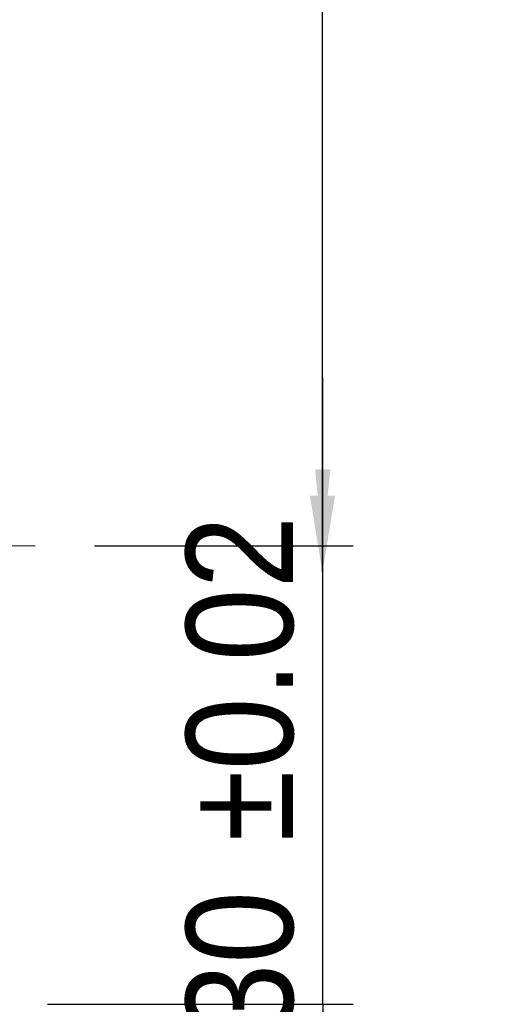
# Model space of a CAD drawing. Header units: millimetres. Extents: x 60 to 533, y 5 to 399.
# Tile 4 of 6: x 501 to 533, y 70 to 134. Entities that reach past the tile are written whole.
import ezdxf

# ---------------------------------------------------------------- set-up
doc = ezdxf.new("R2010")
doc.units = ezdxf.units.MM
doc.header["$LTSCALE"] = 2
doc.linetypes.add('CENTERX2', pattern=[20.319999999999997, 12.7, -2.54, 2.54, -2.54])
doc.layers.add('FORMAT', color=7, linetype='Continuous')
doc.styles.add('SLDTEXTSTYLE0', font='GOTHIC.TTF', dxfattribs={"width": 0.913})
doc.styles.get("Standard").update_dxf_attribs({"font": 'GOTHIC.TTF'})
doc.dimstyles.new('SLDDIMSTYLE1', dxfattribs={"dimtxt": 0.18, "dimasz": 5, "dimexe": 0, "dimexo": 0.0625, "dimgap": 0, "dimtad": 0, "dimtih": 1, "dimtoh": 1, "dimdec": 0, "dimrnd": 1e-09, "dimzin": 0, "dimdsep": 46, "dimtxsty": 'Standard', "dimsah": 1, "dimcen": 0.09, "dimadec": 0, "dimazin": 0, "dimtfac": 5, "dimtdec": 0, "dimtofl": 0, "dimtmove": 0, "dimatfit": 3, "dimfxl": 0, "dimfrac": 2, "dimtolj": 1, "dimtzin": 0, "dimarcsym": 0})
doc.dimstyles.new('SLDDIMSTYLE4', dxfattribs={"dimtxt": 7, "dimasz": 5, "dimexe": 0, "dimexo": 0.0625, "dimgap": 1.75, "dimtad": 1, "dimrnd": 1e-09, "dimzin": 12, "dimdsep": 46, "dimtxsty": 'SLDTEXTSTYLE0', "dimsah": 1, "dimcen": 0.09, "dimadec": 0, "dimazin": 3, "dimtfac": 1, "dimtmove": 0, "dimatfit": 0, "dimfxl": 0, "dimfrac": 2, "dimtolj": 1, "dimtzin": 12, "dimarcsym": 0})
doc.dimstyles.new('SLDDIMSTYLE5', dxfattribs={"dimtxt": 7, "dimasz": 5, "dimexe": 0, "dimexo": 0.0625, "dimgap": 1.75, "dimtad": 1, "dimrnd": 1e-09, "dimzin": 12, "dimdsep": 46, "dimtxsty": 'SLDTEXTSTYLE0', "dimsah": 1, "dimcen": 0.09, "dimadec": 0, "dimazin": 3, "dimtol": 1, "dimtp": 0.02, "dimtm": 0.02, "dimtfac": 1, "dimtmove": 0, "dimatfit": 0, "dimfxl": 0, "dimfrac": 2, "dimtolj": 1, "dimarcsym": 0})

# ---------------------------------------------------------------- blocks, each defined once
blk = doc.blocks.new('_D_11')
at = {"layer": 'FORMAT', "color": 7}
for p, q in [((521.1899860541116, 99.51855784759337), (521.1899860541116, 110.5185578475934)), ((506.2679767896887, 99.51855784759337), (523.1899860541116, 99.51855784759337)), ((521.1899860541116, 69.51855784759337), (521.1899860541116, 99.51855784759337)), ((503.1899860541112, 69.51855784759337), (523.1899860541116, 69.51855784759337)), ((521.1899860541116, 69.51855784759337), (521.1899860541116, 58.51855784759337))]:
    blk.add_line(p, q, dxfattribs=at)
for points in [[(521.1899860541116, 99.51855784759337), (521.6899860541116, 104.5185578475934), (520.6899860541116, 104.5185578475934)], [(521.1899860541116, 69.51855784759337), (520.6899860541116, 64.51855784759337), (521.6899860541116, 64.51855784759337)]]:
    blk.add_solid(points, dxfattribs=at)
at = {"layer": 'FORMAT', "color": 7, "char_height": 7, "attachment_point": 1, "rotation": 90, "style": 'SLDTEXTSTYLE0'}
for s, insert in [(' ±0.02', (512.2485801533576, 77.76886934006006)), ('30', (512.2485801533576, 67.42442456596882))]:
    blk.add_mtext(s, dxfattribs=dict(at, insert=insert))
blk = doc.blocks.new('_D_12')
at = {"layer": 'FORMAT', "color": 7}
for p, q in [((495.1899860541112, 80.01855784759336), (495.1899860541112, 50.8628777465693)), ((501.1899860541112, 67.51855784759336), (501.1899860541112, 50.8628777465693)), ((495.1899860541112, 52.8628777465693), (484.1899860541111, 52.8628777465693)), ((495.1899860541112, 52.8628777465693), (501.1899860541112, 52.8628777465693)), ((501.1899860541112, 52.8628777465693), (512.1899860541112, 52.8628777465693))]:
    blk.add_line(p, q, dxfattribs=at)
for points in [[(495.1899860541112, 52.8628777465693), (490.1899860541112, 53.3628777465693), (490.1899860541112, 52.3628777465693)], [(501.1899860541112, 52.8628777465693), (506.1899860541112, 52.3628777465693), (506.1899860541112, 53.3628777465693)]]:
    blk.add_solid(points, dxfattribs=at)
at = {"layer": 'FORMAT', "color": 7, "insert": (495.2988665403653, 61.80428364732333), "char_height": 7, "attachment_point": 1, "style": 'SLDTEXTSTYLE0'}
blk.add_mtext('6', dxfattribs=at)

msp = doc.modelspace()

# ---------------------------------------------------------------- linework, layer by layer
at = {"layer": 'FORMAT', "color": 7, "linetype": 'CENTERX2', "lineweight": 18, "ltscale": 0.5}
msp.add_line((388.0911325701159, 99.51855784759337), (504.2679767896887, 99.51855784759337), dxfattribs=at)

# ---------------------------------------------------------------- dimensions: what is measured, and where the dimension line sits
at = {"layer": 'FORMAT', "color": 7}
dim = msp.add_linear_dim(base=(521.1899860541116, 99.51855784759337), p1=(501.1899860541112, 69.51855784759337), p2=(504.2679767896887, 99.51855784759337), angle=90.0000000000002, dimstyle='SLDDIMSTYLE5', dxfattribs=at)
dim.commit()
dim.dimension.update_dxf_attribs({"geometry": '_D_11', "text_midpoint": (521.1899860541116, 85.50289703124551), "dimtype": 160})
dim = msp.add_linear_dim(base=(501.1899860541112, 52.86287774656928), p1=(495.1899860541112, 82.01855784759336), p2=(501.1899860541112, 69.51855784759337), dimstyle='SLDDIMSTYLE4', dxfattribs=at)
dim.commit()
dim.dimension.update_dxf_attribs({"geometry": '_D_12', "text_midpoint": (497.8849777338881, 52.86287774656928), "dimtype": 160})

# ---------------------------------------------------------------- leaders
msp.add_leader([(521.171650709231, 97.79348664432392), (521.171650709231, 167.1622480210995), (468.247916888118, 167.1622480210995)], dimstyle='SLDDIMSTYLE1', dxfattribs=at)

doc.saveas('drawing.dxf')
